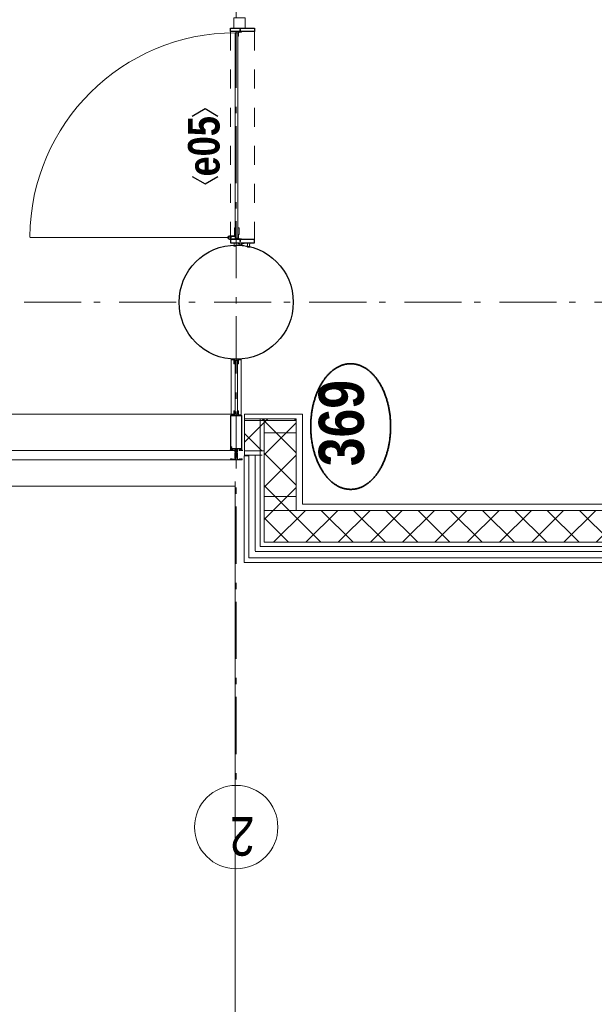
# Model space of a CAD drawing. Header units: millimetres. Extents: x -88840 to 85996, y -16279 to 104709.
# Tile 141 of 184: x 69052 to 71569, y 69666 to 73977. Entities that reach past the tile are written whole.
import ezdxf
from ezdxf.enums import TextEntityAlignment as Align

# ---------------------------------------------------------------- set-up
doc = ezdxf.new("R2010")
doc.units = ezdxf.units.MM
doc.header["$LTSCALE"] = 400
for name, pattern in [('STYLE_01', [0.416641, 0.208282, -0.208359]), ('STYLE_06', [1.041641, 0.625, -0.208282, 0.069427, -0.138931]), ('STYLE_21', [0.138889, 0.069444, -0.069444])]:
    doc.linetypes.add(name, pattern=pattern)
for name, color, linetype, lineweight in [('Buitenkozijnen', 140, 'Continuous', 15), ('Detailaanduiding', 5, 'Continuous', 70), ('Kozijnmerken', 43, 'Continuous', 9), ('mat-beton (ihwg)', 5, 'Continuous', 25), ('mat-glas-hor', 140, 'Continuous', 15), ('mat-kalkzandsteen', 5, 'Continuous', 25), ('mat-naaldhout', 140, 'Continuous', 15), ('mat-staal', 5, 'Continuous', 25), ('None', 7, 'Continuous', 9)]:
    doc.layers.add(name, color=color, linetype=linetype, lineweight=lineweight)
doc.styles.add('Arial Narrow', font='ARIALN.TTF', dxfattribs={"height": 222.25})
doc.styles.add('Arial Narrow (bold)', font='ARIALNB.TTF', dxfattribs={"height": 172.861111})
doc.styles.get("Standard").update_dxf_attribs({"font": 'arial.ttf'})

# ---------------------------------------------------------------- blocks, each defined once
blk = doc.blocks.new('Kolom O 500')
at = {"layer": 'mat-beton (ihwg)', "lineweight": 25}
blk.add_circle((0, 0), 250, dxfattribs=at)
blk = doc.blocks.new('Kozijnmerk 50')
at = {"layer": 'Kozijnmerken', "color": 92, "linetype": 'Continuous', "lineweight": 25}
for points in [[(-132.2, 50.6), (-164.8, -5.8), (-132.2, -62.1)], [(132.2, 50.6), (164.8, -5.8), (132.2, -62.1)]]:
    blk.add_lwpolyline(points, dxfattribs=at)
at = {"layer": 'None', "color": 43, "style": 'Arial Narrow (bold)'}
blk.add_attdef('merk', text='', height=138.3, dxfattribs=at).set_placement((0, 0), align=Align.MIDDLE_CENTER)
blk = doc.blocks.new('*U1013')
at = {"layer": 'None', "color": 8, "lineweight": 5}
for points in [[(-24.8, 32.4), (24.8, 32.4), (24.8, 10.2), (23.1, 10.2), (23.1, 30.8), (-23.1, 30.8), (-23.1, 11.2), (-24.8, 11.2)], [(-24.8, -111.4), (-24.8, 32.4), (-23.1, 32.4), (-23.1, -112.4), (23.1, -112.4), (23.1, 32.4), (24.8, 32.4), (24.8, -111.4), (24.4, -111.4), (23.3, -115.5), (23.3, -117), (23.7, -117), (23.7, -117.6), (21.7, -117.6), (21.7, -117), (22.5, -117), (22.5, -115.1), (22.5, -113.9), (21.3, -113.9), (18.7, -113.9), (17.5, -113.9), (17.5, -115.1), (17.5, -117), (18.3, -117), (18.3, -117.6), (15.7, -117.6), (15.7, -117), (16.7, -117), (16.7, -116), (15.6, -113.9), (5.3, -113.9), (5.3, -115.8), (3.9, -115.8), (3.9, -118.6), (4.3, -119), (3.9, -119.4), (3.9, -120), (4.3, -120.4), (3.9, -120.8), (3.9, -121.4), (4.3, -121.8), (3.9, -122.8), (3.9, -127.6), (2.2, -127.6), (2.2, -116.8), (2.2, -114.6), (0, -114.6), (-2.2, -114.6), (-2.2, -116.8), (-2.2, -127.6), (-3.9, -127.6), (-3.9, -122.8), (-4.3, -121.8), (-3.9, -121.4), (-3.9, -120.8), (-4.3, -120.4), (-3.9, -120), (-3.9, -119.4), (-4.3, -119), (-3.9, -118.6), (-3.9, -115.8), (-5.3, -115.8), (-5.3, -113.9), (-15.6, -113.9), (-16.7, -116), (-16.7, -117), (-15.7, -117), (-15.7, -117.6), (-18.3, -117.6), (-18.3, -117), (-17.5, -117), (-17.5, -115.1), (-17.5, -113.9), (-18.7, -113.9), (-21.3, -113.9), (-22.5, -113.9), (-22.5, -115.1), (-22.5, -117), (-21.7, -117), (-21.7, -117.6), (-23.7, -117.6), (-23.7, -117), (-23.3, -117), (-23.3, -115.5), (-24.4, -111.4)]]:
    blk.add_lwpolyline(points, close=True, dxfattribs=at)
at = {"layer": 'None', "color": 8, "lineweight": 5, "flags": 128}
for points in [[(-25, -119), (-25.9, -119.6), (-29.5, -121.8), (-25.3, -121.8), (-21.7, -121.8), (-19.8, -121.7), (-19.3, -119.9), (-19.2, -119.4), (-18.7, -119.7), (-14.4, -120.4), (-14.2, -120.4), (-14.2, -120.6), (-14.2, -120.8), (-14.4, -120.8), (-16.5, -120.8), (-16.5, -121.8), (-16, -121.8), (-14.7, -121.8), (-13.3, -121.8), (-13.2, -120.3), (-13.2, -118.9), (-14.7, -118.8), (-15.5, -118.7), (-16, -118.1), (-16, -117.8), (-16.3, -117.8), (-17.6, -117.8), (-18.1, -118), (-18.4, -118.1), (-18.4, -117.8), (-18.4, -116.8), (-18.4, -116.5), (-18.1, -116.5), (-17.9, -116.5), (-17.4, -116.5), (-17.8, -116.1), (-17.9, -116.1), (-18.4, -115.7), (-18.9, -115.7), (-21.1, -115.7), (-21.6, -115.7), (-22.1, -116.1), (-22.2, -116.1), (-22.6, -116.5), (-22, -116.5), (-21.9, -116.5), (-21.6, -116.5), (-21.6, -116.8), (-21.6, -117.8), (-21.6, -118.1), (-21.9, -118), (-22.4, -117.8), (-23.8, -117.8), (-24.1, -117.8), (-24.1, -117.5), (-24.1, -116.7), (-24.1, -116.5), (-23.9, -116.5), (-23.7, -116.5), (-23.7, -115.7), (-24.4, -112.1), (-24.5, -111.9), (-24.7, -111.9), (-25, -111.9), (-25, -112.2), (-25, -117.9)], [(-22.8, -119.4), (-23, -119.4), (-23.1, -119.5), (-24.1, -120.3), (-25.4, -120.4), (-25.7, -120.4), (-25.7, -120.7), (-25.7, -121), (-25.4, -121), (-22.1, -121), (-21.3, -121), (-20.9, -120.4), (-20.4, -119.4), (-21.5, -119.4)], [(-20.5, -118.5), (-20.6, -118), (-21, -116.6), (-21.1, -116.2), (-20.7, -116.2), (-19.3, -116.2), (-18.9, -116.2), (-19, -116.6), (-19.4, -118), (-19.5, -118.5), (-20, -118.5)], [(25, -119), (25.9, -119.6), (29.5, -121.8), (25.3, -121.8), (21.7, -121.8), (19.8, -121.7), (19.3, -119.9), (19.2, -119.4), (18.7, -119.7), (14.4, -120.4), (14.2, -120.4), (14.2, -120.6), (14.2, -120.8), (14.4, -120.8), (16.5, -120.8), (16.5, -121.8), (16, -121.8), (14.7, -121.8), (13.3, -121.8), (13.2, -120.3), (13.2, -118.9), (14.7, -118.8), (15.5, -118.7), (16, -118.1), (16, -117.8), (16.3, -117.8), (17.6, -117.8), (18.1, -118), (18.4, -118.1), (18.4, -117.8), (18.4, -116.8), (18.4, -116.5), (18.1, -116.5), (17.9, -116.5), (17.4, -116.5), (17.8, -116.1), (17.9, -116.1), (18.4, -115.7), (18.9, -115.7), (21.1, -115.7), (21.6, -115.7), (22.1, -116.1), (22.2, -116.1), (22.6, -116.5), (22, -116.5), (21.9, -116.5), (21.6, -116.5), (21.6, -116.8), (21.6, -117.8), (21.6, -118.1), (21.9, -118), (22.4, -117.8), (23.8, -117.8), (24.1, -117.8), (24.1, -117.5), (24.1, -116.7), (24.1, -116.5), (23.9, -116.5), (23.7, -116.5), (23.7, -115.7), (24.4, -112.1), (24.5, -111.9), (24.7, -111.9), (25, -111.9), (25, -112.2), (25, -117.9)], [(20.5, -118.5), (20.6, -118), (21, -116.6), (21.1, -116.2), (20.7, -116.2), (19.3, -116.2), (18.9, -116.2), (19, -116.6), (19.4, -118), (19.5, -118.5), (20, -118.5)], [(22.8, -119.4), (23, -119.4), (23.1, -119.5), (24.1, -120.3), (25.4, -120.4), (25.7, -120.4), (25.7, -120.7), (25.7, -121), (25.4, -121), (22.1, -121), (21.3, -121), (20.9, -120.4), (20.4, -119.4), (21.5, -119.4)]]:
    blk.add_lwpolyline(points, close=True, dxfattribs=at)
blk = doc.blocks.new('*U1014')
at = {"layer": 'None', "color": 8, "lineweight": 5, "flags": 128}
for points in [[(-5, -131.3), (-5.5, -131.3), (-5.5, -131.8), (-5.5, -149.5), (-5.5, -150), (-5, -150), (-4, -150), (-3.5, -150), (-3.5, -149.5), (-3.5, -149), (-4, -149), (-4.5, -149), (-4.5, -145.8), (-4.5, -145.3), (-4, -145.3), (-2.7, -145.3), (-2.3, -145.3), (-2, -144.9), (-0.8, -143.5), (0, -142.6), (0.8, -143.5), (2, -144.9), (2.2, -145.3), (2.7, -145.3), (4, -145.3), (4.5, -145.3), (4.5, -145.8), (4.5, -149), (4, -149), (3.5, -149), (3.5, -149.5), (3.5, -150), (4, -150), (5, -150), (5.5, -150), (5.5, -149.5), (5.5, -131.8), (5.5, -131.3), (5, -131.3), (4.7, -131.3), (4.7, -132), (4.7, -132.3), (4.4, -132.3), (4.1, -132.3), (3.3, -132.3), (3.3, -131.5), (3.3, -127.6), (3.3, -126.8), (4.1, -126.8), (4.4, -126.8), (4.7, -126.8), (4.7, -127.1), (4.7, -127.8), (5, -127.8), (5.5, -127.8), (5.5, -127.3), (5.5, -114.6), (5.5, -114.4), (5.3, -114.3), (5, -114.3), (4.9, -114.5), (4.1, -116.2), (4.1, -116.3), (4.2, -116.4), (4.4, -116.7), (4.5, -116.8), (4.5, -116.9), (4.5, -117.1), (4.5, -117.2), (4.4, -117.3), (4.2, -117.6), (4, -117.7), (4.2, -117.8), (4.4, -118.1), (4.5, -118.2), (4.5, -118.3), (4.5, -118.5), (4.5, -118.6), (4.4, -118.7), (4.2, -119), (4, -119.1), (4.2, -119.2), (4.4, -119.5), (4.5, -119.6), (4.5, -119.7), (4.5, -120.2), (4.5, -120.3), (4.5, -120.3), (4.2, -121.1), (4.2, -125.5), (4.2, -125.8), (3.9, -125.8), (-3.9, -125.8), (-4.2, -125.8), (-4.2, -125.5), (-4.2, -121.1), (-4.5, -120.3), (-4.5, -120.3), (-4.5, -120.2), (-4.5, -119.7), (-4.5, -119.6), (-4.4, -119.5), (-4.2, -119.2), (-4, -119.1), (-4.2, -119), (-4.4, -118.7), (-4.5, -118.6), (-4.5, -118.5), (-4.5, -118.3), (-4.5, -118.2), (-4.4, -118.1), (-4.2, -117.8), (-4, -117.7), (-4.2, -117.6), (-4.4, -117.3), (-4.5, -117.2), (-4.5, -117.1), (-4.5, -116.9), (-4.5, -116.8), (-4.4, -116.7), (-4.2, -116.4), (-4.1, -116.3), (-4.1, -116.2), (-4.9, -114.5), (-5, -114.3), (-5.3, -114.3), (-5.5, -114.4), (-5.5, -114.6), (-5.5, -127.3), (-5.5, -127.8), (-5, -127.8), (-4.7, -127.8), (-4.7, -127.1), (-4.7, -126.8), (-4.4, -126.8), (-4.1, -126.8), (-3.3, -126.8), (-3.3, -127.6), (-3.3, -131.5), (-3.3, -132.3), (-4.1, -132.3), (-4.4, -132.3), (-4.7, -132.3), (-4.7, -132), (-4.7, -131.3)], [(-2.3, -126.8), (-2.3, -127.3), (-2.3, -132.1), (-2.3, -132.3), (-2.1, -132.3), (2.1, -132.3), (2.3, -132.3), (2.3, -132.1), (2.3, -127.3), (2.3, -126.8), (1.8, -126.8), (-1.8, -126.8)], [(-4.5, -138.2), (-4, -138.2), (-2.7, -138.2), (-2.5, -138.2), (-2.5, -138), (-2.5, -137.4), (-2.5, -137.2), (-2.7, -137.2), (-4, -137.2), (-4.5, -137.2), (-4.5, -136.7), (-4.5, -133.8), (-4.5, -133.3), (-4, -133.3), (4, -133.3), (4.5, -133.3), (4.5, -133.8), (4.5, -136.7), (4.5, -137.2), (4, -137.2), (2.7, -137.2), (2.5, -137.2), (2.5, -137.4), (2.5, -138), (2.5, -138.2), (2.7, -138.2), (4, -138.2), (4.5, -138.2), (4.5, -138.7), (4.5, -143.8), (4.5, -144.3), (4, -144.3), (2.9, -144.3), (2.7, -144.3), (2.6, -144.1), (1.5, -142.9), (0, -141.1), (-1.5, -142.9), (-2.6, -144.1), (-2.7, -144.3), (-2.9, -144.3), (-4, -144.3), (-4.5, -144.3), (-4.5, -143.8), (-4.5, -138.7)]]:
    blk.add_lwpolyline(points, close=True, dxfattribs=at)
blk = doc.blocks.new('*U1015')
at = {"layer": 'None', "color": 7, "lineweight": 15}
for p, q in [((-25.6, -119.7), (-25.6, -119.7)), ((-25.6, -121.4), (-25.6, -121.4)), ((-24.8, -110.4), (-24.8, -110.4)), ((-24.8, -111.2), (-24.8, -111.2)), ((-24.8, -112), (-24.8, -112)), ((-24.8, -112.8), (-24.8, -112.8)), ((-24.8, -113.6), (-24.8, -113.6)), ((-24.8, -114.4), (-24.8, -114.4)), ((-24.8, -115.3), (-24.8, -115.3)), ((-24.8, -116.1), (-24.8, -116.1)), ((-24.8, -116.9), (-24.8, -116.9)), ((-24.8, -117.7), (-24.8, -117.7)), ((-24.8, -118.5), (-24.8, -118.5)), ((-24.8, -119.3), (-24.8, -119.3)), ((-24.8, -120.1), (-24.8, -120.1)), ((-24.8, -121.8), (-24.8, -121.8)), ((-24, -110), (-24, -110)), ((-24, -110.8), (-24, -110.8)), ((-24, -111.6), (-24, -111.6)), ((-24, -112.4), (-24, -112.4)), ((-24, -113.2), (-24, -113.2)), ((-24, -114), (-24, -114)), ((-24, -114.9), (-24, -114.9)), ((-24, -115.7), (-24, -115.7)), ((-24, -116.5), (-24, -116.5)), ((-24, -117.3), (-24, -117.3)), ((-24, -118.1), (-24, -118.1)), ((-24, -118.9), (-24, -118.9)), ((-24, -119.7), (-24, -119.7)), ((-24, -121.4), (-24, -121.4)), ((-23.2, -110.4), (-23.2, -110.4)), ((-23.2, -111.2), (-23.2, -111.2)), ((-23.2, -112), (-23.2, -112)), ((-23.2, -112.8), (-23.2, -112.8)), ((-23.2, -113.6), (-23.2, -113.6)), ((-23.2, -114.4), (-23.2, -114.4)), ((-23.2, -115.3), (-23.2, -115.3)), ((-23.2, -116.1), (-23.2, -116.1)), ((-23.2, -116.9), (-23.2, -116.9)), ((-23.2, -117.7), (-23.2, -117.7)), ((-23.2, -118.5), (-23.2, -118.5)), ((-23.2, -121.8), (-23.2, -121.8)), ((-22.4, -110), (-22.4, -110)), ((-22.4, -110.8), (-22.4, -110.8)), ((-22.4, -111.6), (-22.4, -111.6)), ((-22.4, -117.3), (-22.4, -117.3)), ((-22.4, -118.1), (-22.4, -118.1)), ((-22.4, -121.4), (-22.4, -121.4)), ((-21.6, -103.9), (-21.6, -103.9)), ((-21.6, -104.7), (-21.6, -104.7)), ((-21.6, -105.5), (-21.6, -105.5)), ((-21.6, -106.3), (-21.6, -106.3)), ((-21.6, -107.1), (-21.6, -107.1)), ((-21.6, -107.9), (-21.6, -107.9)), ((-21.6, -108.8), (-21.6, -108.8)), ((-21.6, -109.6), (-21.6, -109.6)), ((-21.6, -110.4), (-21.6, -110.4)), ((-21.6, -111.2), (-21.6, -111.2)), ((-21.6, -112), (-21.6, -112)), ((-21.6, -116.9), (-21.6, -116.9)), ((-21.6, -117.7), (-21.6, -117.7)), ((-21.6, -118.5), (-21.6, -118.5)), ((-21.6, -121.8), (-21.6, -121.8)), ((-20.7, -103.5), (-20.7, -103.5)), ((-20.7, -105.9), (-20.7, -105.9)), ((-20.7, -106.7), (-20.7, -106.7)), ((-20.7, -107.5), (-20.7, -107.5)), ((-20.7, -108.4), (-20.7, -108.4)), ((-20.7, -109.2), (-20.7, -109.2)), ((-20.7, -110), (-20.7, -110)), ((-20.7, -110.8), (-20.7, -110.8)), ((-20.7, -111.6), (-20.7, -111.6)), ((-20.7, -112.4), (-20.7, -112.4)), ((-20.7, -113.2), (-20.7, -113.2)), ((-20.7, -114), (-20.7, -114)), ((-20.7, -114.9), (-20.7, -114.9)), ((-20.7, -115.7), (-20.7, -115.7)), ((-20.7, -116.5), (-20.7, -116.5)), ((-20.7, -117.3), (-20.7, -117.3)), ((-20.7, -118.1), (-20.7, -118.1)), ((-20.7, -121.4), (-20.7, -121.4)), ((-19.9, -103.1), (-19.9, -103.1)), ((-19.9, -107.1), (-19.9, -107.1)), ((-19.9, -107.9), (-19.9, -107.9)), ((-19.9, -108.8), (-19.9, -108.8)), ((-19.9, -109.6), (-19.9, -109.6)), ((-19.9, -110.4), (-19.9, -110.4)), ((-19.9, -111.2), (-19.9, -111.2)), ((-19.9, -112), (-19.9, -112)), ((-19.9, -112.8), (-19.9, -112.8)), ((-19.9, -113.6), (-19.9, -113.6)), ((-19.9, -114.4), (-19.9, -114.4)), ((-19.9, -115.3), (-19.9, -115.3)), ((-19.9, -116.1), (-19.9, -116.1)), ((-19.9, -116.9), (-19.9, -116.9)), ((-19.9, -117.7), (-19.9, -117.7)), ((-19.9, -118.5), (-19.9, -118.5)), ((-19.9, -119.3), (-19.9, -119.3)), ((-19.9, -120.1), (-19.9, -120.1)), ((-19.9, -120.9), (-19.9, -120.9)), ((-19.1, -103.5), (-19.1, -103.5)), ((-19.1, -104.3), (-19.1, -104.3)), ((-19.1, -105.9), (-19.1, -105.9)), ((-19.1, -106.7), (-19.1, -106.7)), ((-19.1, -107.5), (-19.1, -107.5)), ((-19.1, -108.4), (-19.1, -108.4)), ((-19.1, -109.2), (-19.1, -109.2)), ((-19.1, -110), (-19.1, -110)), ((-19.1, -110.8), (-19.1, -110.8)), ((-19.1, -111.6), (-19.1, -111.6)), ((-19.1, -117.3), (-19.1, -117.3)), ((-19.1, -118.1), (-19.1, -118.1)), ((-19.1, -118.9), (-19.1, -118.9)), ((-18.3, -104.7), (-18.3, -104.7)), ((-18.3, -105.5), (-18.3, -105.5)), ((-18.3, -106.3), (-18.3, -106.3)), ((-18.3, -110.4), (-18.3, -110.4)), ((-18.3, -111.2), (-18.3, -111.2)), ((-18.3, -112), (-18.3, -112)), ((-18.3, -116.9), (-18.3, -116.9)), ((-18.3, -117.7), (-18.3, -117.7)), ((-18.3, -118.5), (-18.3, -118.5)), ((-18.3, -119.3), (-18.3, -119.3)), ((-17.5, -110), (-17.5, -110)), ((-17.5, -110.8), (-17.5, -110.8)), ((-17.5, -111.6), (-17.5, -111.6)), ((-17.5, -112.4), (-17.5, -112.4)), ((-17.5, -113.2), (-17.5, -113.2)), ((-17.5, -114), (-17.5, -114)), ((-17.5, -114.9), (-17.5, -114.9)), ((-17.5, -115.7), (-17.5, -115.7)), ((-17.5, -116.5), (-17.5, -116.5)), ((-17.5, -117.3), (-17.5, -117.3)), ((-17.5, -118.1), (-17.5, -118.1)), ((-17.5, -118.9), (-17.5, -118.9)), ((-17.5, -119.7), (-17.5, -119.7)), ((-16.7, -110.4), (-16.7, -110.4)), ((-16.7, -111.2), (-16.7, -111.2)), ((-16.7, -112), (-16.7, -112)), ((-16.7, -112.8), (-16.7, -112.8)), ((-16.7, -113.6), (-16.7, -113.6)), ((-16.7, -114.4), (-16.7, -114.4)), ((-16.7, -115.3), (-16.7, -115.3)), ((-16.7, -116.1), (-16.7, -116.1)), ((-16.7, -116.9), (-16.7, -116.9)), ((-16.7, -117.7), (-16.7, -117.7)), ((-16.7, -118.5), (-16.7, -118.5)), ((-16.7, -119.3), (-16.7, -119.3)), ((-16.7, -120.1), (-16.7, -120.1)), ((-15.9, -118.1), (-15.9, -118.1)), ((-15.9, -118.9), (-15.9, -118.9)), ((-15.9, -119.7), (-15.9, -119.7)), ((-15.9, -121.4), (-15.9, -121.4)), ((-15.1, -119.3), (-15.1, -119.3)), ((-15.1, -120.1), (-15.1, -120.1)), ((-15.1, -120.9), (-15.1, -120.9)), ((-15.1, -121.8), (-15.1, -121.8)), ((-14.2, -118.9), (-14.2, -118.9)), ((-14.2, -119.7), (-14.2, -119.7)), ((-14.2, -120.5), (-14.2, -120.5)), ((-14.2, -121.4), (-14.2, -121.4)), ((-13.4, -120.1), (-13.4, -120.1)), ((-13.4, -120.9), (-13.4, -120.9))]:
    blk.add_line(p, q, dxfattribs=at)
at = {"layer": 'None', "color": 7}
blk.add_blockref('*U1014', (0, 0), dxfattribs=at)
blk = doc.blocks.new('*U1016')
at = {"layer": 'None', "color": 8, "lineweight": 5}
for points in [[(-13.5, -159.8), (-13.5, -158.9), (-14.5, -158.1), (-14.7, -157.9), (-14.9, -158.1), (-14.9, -158.1), (-15.4, -158.5), (-15.6, -158.7), (-15.8, -158.5), (-15.8, -158.5), (-16.3, -158.1), (-16.5, -157.9), (-16.7, -158.1), (-16.7, -158.1), (-17.2, -158.5), (-17.4, -158.7), (-17.6, -158.5), (-17.6, -158.5), (-18.1, -158.1), (-18.3, -157.9), (-18.5, -158.1), (-18.5, -158.1), (-19, -158.5), (-19.2, -158.7), (-19.4, -158.5), (-19.4, -158.5), (-19.9, -158.1), (-20.1, -157.9), (-20.3, -158.1), (-20.3, -158.1), (-20.8, -158.5), (-21, -158.7), (-21.2, -158.5), (-21.2, -158.5), (-21.7, -158.1), (-21.9, -157.9), (-22.1, -158.1), (-22.1, -158.1), (-22.4, -158.3), (-23.2, -158.3), (-23.5, -158.1), (-23.7, -157.9), (-23.9, -158.1), (-23.9, -158.1), (-24.2, -158.3), (-24.5, -158.3), (-24.7, -158.3), (-24.8, -158.2), (-24.8, -158.2), (-24.9, -157.9), (-25.1, -157.7), (-25.3, -157.7), (-25.5, -157.8), (-25.5, -158), (-25.5, -158), (-25.5, -161.4), (-25.5, -161.7), (-25.2, -161.7), (-25.2, -161.7), (-24.3, -161.7), (-24, -161.7), (-24, -161.4), (-24, -161.4), (-24, -159.7), (-24, -159.6), (-24.1, -159.5), (-24.1, -159.5), (-24.3, -159.3), (-24, -159.2), (-23.8, -159.1), (-23.8, -159.4), (-23.8, -159.4), (-23.7, -159.4), (-23.6, -159.3), (-23.6, -159.3), (-22.8, -159.3), (-22.5, -159.3), (-22.5, -159.6), (-22.5, -159.6), (-22.5, -160.3), (-22.5, -160.6), (-22.2, -160.6), (-22.2, -160.6), (-22, -160.6), (-21.9, -160.6), (-21.8, -160.5), (-21.8, -160.5), (-20.5, -159.8), (-13.5, -159.8)], [(-6, -157.7), (-6.2, -160.2), (-8.7, -160.2), (-8.7, -160.2), (-20.4, -160.2), (-21.6, -160.9), (-22.9, -160.9), (-22.9, -159.7), (-23.8, -159.7), (-23.8, -161.8), (23.8, -161.8), (23.8, -159.7), (22.9, -159.7), (22.9, -160.9), (21.6, -160.9), (20.4, -160.2), (8.7, -160.2), (6.2, -160.2), (6, -157.7), (6, -157.7), (5.3, -150.2), (2.5, -150.2), (2.5, -148.2), (-2.5, -148.2), (-2.5, -150.2), (-5.3, -150.2), (-6, -157.7)], [(13.5, -159.8), (13.5, -158.9), (14.5, -158.1), (14.7, -157.9), (14.9, -158.1), (14.9, -158.1), (15.4, -158.5), (15.6, -158.7), (15.8, -158.5), (15.8, -158.5), (16.3, -158.1), (16.5, -157.9), (16.7, -158.1), (16.7, -158.1), (17.2, -158.5), (17.4, -158.7), (17.6, -158.5), (17.6, -158.5), (18.1, -158.1), (18.3, -157.9), (18.5, -158.1), (18.5, -158.1), (19, -158.5), (19.2, -158.7), (19.4, -158.5), (19.4, -158.5), (19.9, -158.1), (20.1, -157.9), (20.3, -158.1), (20.3, -158.1), (20.8, -158.5), (21, -158.7), (21.2, -158.5), (21.2, -158.5), (21.7, -158.1), (21.9, -157.9), (22.1, -158.1), (22.1, -158.1), (22.4, -158.3), (23.2, -158.3), (23.5, -158.1), (23.7, -157.9), (23.9, -158.1), (23.9, -158.1), (24.2, -158.3), (24.5, -158.3), (24.7, -158.3), (24.8, -158.2), (24.8, -158.2), (24.9, -157.9), (25.1, -157.7), (25.3, -157.7), (25.5, -157.8), (25.5, -158), (25.5, -158), (25.5, -161.4), (25.5, -161.7), (25.2, -161.7), (25.2, -161.7), (24.3, -161.7), (24, -161.7), (24, -161.4), (24, -161.4), (24, -159.7), (24, -159.6), (24.1, -159.5), (24.1, -159.5), (24.3, -159.3), (24, -159.2), (23.8, -159.1), (23.8, -159.4), (23.8, -159.4), (23.7, -159.4), (23.6, -159.3), (23.6, -159.3), (22.8, -159.3), (22.5, -159.3), (22.5, -159.6), (22.5, -159.6), (22.5, -160.3), (22.5, -160.6), (22.2, -160.6), (22.2, -160.6), (22, -160.6), (21.9, -160.6), (21.8, -160.5), (21.8, -160.5), (20.5, -159.8), (13.5, -159.8)]]:
    blk.add_lwpolyline(points, close=True, dxfattribs=at)
blk = doc.blocks.new('verticale stijl')
at = {"layer": 'None', "color": 7}
for name in ['*U1013', '*U1015', '*U1016']:
    blk.add_blockref(name, (0, 0), dxfattribs=at)
blk = doc.blocks.new('*X1172')
at = {"layer": 'None', "lineweight": 5}
for p, q in [((29648, -27486.2), (29701.4, -27432.8)), ((29718.7, -27556.9), (29842.8, -27432.8)), ((29844.3, -27572.8), (29984.3, -27432.8)), ((29985.7, -27572.8), (30060.2, -27498.3)), ((30127.1, -27572.8), (30130.9, -27569))]:
    blk.add_line(p, q, dxfattribs=at)
at = {"layer": 'None', "lineweight": 13}
for p, q in [((29695.2, -27432.8), (29835.2, -27572.8)), ((29836.6, -27432.8), (29976.6, -27572.8)), ((29978, -27432.8), (30118, -27572.8))]:
    blk.add_line(p, q, dxfattribs=at)
blk = doc.blocks.new('*X1173')
at = {"layer": 'None', "lineweight": 13}
for p, q in [((29594.6, -27473.6), (29734.6, -27613.6)), ((29594.6, -27615), (29734.6, -27755)), ((29594.6, -27756.4), (29734.6, -27896.4)), ((29594.6, -27897.8), (29734.6, -28037.8)), ((29594.6, -28039.2), (29734.6, -28179.2)), ((29594.6, -28180.6), (29734.6, -28320.6)), ((29594.6, -28322), (29734.6, -28462)), ((29594.6, -28463.4), (29734.6, -28603.4)), ((29594.6, -28604.8), (29734.6, -28744.8)), ((29594.6, -28746.2), (29734.6, -28886.2)), ((29594.6, -28887.6), (29734.6, -29027.6)), ((29594.6, -29029), (29675.6, -29110))]:
    blk.add_line(p, q, dxfattribs=at)
at = {"layer": 'None', "lineweight": 5}
for p, q in [((29594.6, -27539.7), (29648, -27486.2)), ((29594.6, -27681.1), (29718.7, -27556.9)), ((29594.6, -27822.5), (29734.6, -27682.5)), ((29594.6, -27963.9), (29734.6, -27823.9)), ((29594.6, -28105.4), (29734.6, -27965.4)), ((29594.6, -28246.8), (29734.6, -28106.8)), ((29594.6, -28388.2), (29734.6, -28248.2)), ((29594.6, -28529.6), (29734.6, -28389.6)), ((29594.6, -28671), (29734.6, -28531)), ((29594.6, -28812.5), (29734.6, -28672.5)), ((29594.6, -28953.9), (29734.6, -28813.9)), ((29594.6, -29095.3), (29734.6, -28955.3)), ((29721.3, -29110), (29734.6, -29096.7))]:
    blk.add_line(p, q, dxfattribs=at)
blk = doc.blocks.new('*X1174')
at = {"layer": 'None', "lineweight": 5}
for p, q in [((29994.6, -27422.4), (30071.3, -27345.8)), ((30060.2, -27498.3), (30134.6, -27423.9)), ((30130.9, -27569), (30134.6, -27565.3))]:
    blk.add_line(p, q, dxfattribs=at)
at = {"layer": 'None', "lineweight": 13}
blk.add_line((30032.4, -27345.8), (30134.6, -27448), dxfattribs=at)
blk = doc.blocks.new('*U1175')
at = {"layer": 'None', "color": 140, "lineweight": 15}
for p, q in [((29973.9, -27344.8), (29506.6, -27344.8)), ((29506.6, -27344.8), (29506.6, -29112.3)), ((29973.9, -27364.8), (29526.6, -27364.8)), ((29526.6, -27364.8), (29526.6, -29112.3)), ((29973.9, -27344.8), (29973.9, -27364.8)), ((29976.6, -27345.8), (29976.6, -27423.8)), ((29976.6, -27345.8), (29994.6, -27345.8)), ((29994.6, -27345.8), (29994.6, -27423.8)), ((30128.6, -27345.8), (30128.6, -27572.8)), ((30128.6, -27345.8), (30156.1, -27345.8)), ((30156.1, -27345.8), (30156.1, -27600.3)), ((29576.6, -27414.8), (29576.6, -29110)), ((30134.6, -27414.8), (29576.6, -27414.8)), ((29594.6, -27432.8), (29594.6, -29110)), ((30134.6, -27432.8), (29594.6, -27432.8)), ((30128.6, -27572.8), (29734.6, -27572.8)), ((29734.6, -27572.8), (29734.6, -29110)), ((30156.1, -27600.3), (29762.1, -27600.3)), ((29762.1, -27600.3), (29762.1, -29110))]:
    blk.add_line(p, q, dxfattribs=at)
at = {"layer": 'None', "color": 140, "linetype": 'Continuous', "lineweight": 15}
for p, q in [((29994.6, -27345.8), (29994.6, -27432.8)), ((29994.6, -27345.8), (30134.6, -27345.8)), ((30134.6, -27345.8), (30134.6, -27572.8)), ((29994.6, -27432.8), (29594.6, -27432.8)), ((29594.6, -27432.8), (29594.6, -29110)), ((30134.6, -27572.8), (29734.6, -27572.8)), ((29734.6, -27572.8), (29734.6, -29110))]:
    blk.add_line(p, q, dxfattribs=at)
at = {"layer": 'None', "color": 8, "linetype": 'Continuous', "lineweight": 5}
for p, q in [((29554.6, -27392.8), (29554.6, -29110)), ((29557.1, -27392.8), (29976.6, -27392.8))]:
    blk.add_line(p, q, dxfattribs=at)
at = {"layer": 'None', "color": 140, "linetype": 'Continuous', "lineweight": 15}
for points in [[(29794.6, -27572.8), (29794.6, -27432.8), (29734.6, -27432.8), (29734.6, -27572.8)], [(30134.6, -27572.8), (30134.6, -27432.8), (30074.6, -27432.8), (30074.6, -27572.8)]]:
    blk.add_lwpolyline(points, close=True, dxfattribs=at)
at = {"layer": 'None', "color": 140}
for name in ['*X1174', '*X1172', '*X1173']:
    blk.add_blockref(name, (0, 0), dxfattribs=at)
blk = doc.blocks.new('Detail')
at = {"layer": 'Detailaanduiding', "color": 1, "linetype": 'Continuous', "lineweight": 35}
blk.add_open_spline([(-134.1, 153.9), (-70.3, 177.4), (77, 177.4), (140.9, 153.9), (204.7, 130.5), (241.5, 89.9), (278.4, 49.3), (278.4, 2.4), (278.4, -44.5), (241.5, -85.1), (204.7, -125.7), (140.9, -149.2), (77, -172.6), (-70.3, -172.6), (-134.1, -149.2), (-198, -125.7), (-234.8, -85.1), (-271.6, -44.5), (-271.6, 2.4), (-271.6, 49.3), (-234.8, 89.9), (-198, 130.5), (-134.1, 153.9)], degree=2, knots=[0, 0, 0, 0.097932, 0.195864, 0.195864, 0.280023, 0.280023, 0.347931, 0.347931, 0.415846, 0.415846, 0.5, 0.5, 0.597932, 0.695864, 0.695864, 0.780023, 0.780023, 0.847931, 0.847931, 0.915846, 0.915846, 1, 1, 1], dxfattribs=at)
at = {"layer": 'Detailaanduiding', "style": 'Arial Narrow (bold)'}
blk.add_attdef('Detail', text='', height=197.6, dxfattribs=at).set_placement((-170.2, 142.2), align=Align.TOP_LEFT)
at = {"layer": 'None', "color": 0, "flags": 1}
blk.add_attdef('Fragment', (-271.6, -528.2), '', height=197.6, dxfattribs=at)
blk = doc.blocks.new('*X1239')
at = {"layer": 'None', "lineweight": 25}
blk.add_line((967, -22.9), (967.7, -22.2), dxfattribs=at)
blk = doc.blocks.new('*X1240')
at = {"layer": 'None', "lineweight": 25}
blk.add_line((967.5, -22.4), (969.6, -20.4), dxfattribs=at)
blk = doc.blocks.new('*U1241')
at = {"layer": 'None', "color": 8, "lineweight": 5}
for radius in [8, 6]:
    blk.add_circle((962, 19.5), radius, dxfattribs=at)
blk = doc.blocks.new('*U1242')
at = {"layer": 'None', "color": 8, "lineweight": 5}
for points in [[(957.2, 19.5), (957.2, -5.5), (920, -5.5), (920, -2.5), (954.2, -2.5), (954.2, 19.5)], [(967, 19.5), (970, 19.5), (970, -5.5), (967, -5.5)]]:
    blk.add_lwpolyline(points, close=True, dxfattribs=at)
at = {"layer": 'None', "color": 7}
blk.add_blockref('*U1241', (0, 0), dxfattribs=at)
blk = doc.blocks.new('binnenzeskantschroef voor glaslat')
at = {"layer": 'None', "color": 43, "linetype": 'STYLE_21', "lineweight": 9}
for p, q in [((-1.25, 2.5), (-3.75, 0)), ((1.25, 2.5), (3.75, 0))]:
    blk.add_line(p, q, dxfattribs=at)
at = {"layer": 'None', "color": 43, "linetype": 'Continuous', "lineweight": 9}
blk.add_line((-3.75, 0), (3.75, 0), dxfattribs=at)
at = {"layer": 'None', "color": 43, "linetype": 'STYLE_21', "lineweight": 9}
blk.add_lwpolyline([(-1.25, 12.5), (-1.25, 2.5), (1.25, 2.5), (1.25, 12.5)], close=True, dxfattribs=at)
blk = doc.blocks.new('OB - deur as 2 _ A _ F (2D)')
at = {"layer": 'mat-glas-hor', "color": 140, "lineweight": 15}
blk.add_lwpolyline([(65.4, -5.5), (965, -5.5), (965, -17.5), (65.4, -17.5)], close=True, dxfattribs=at)
at = {"layer": 'mat-kalkzandsteen', "color": 43, "lineweight": 9}
for p, q in [((63, -29.1), (63, -32.5)), ((76.5, -20.5), (69.3, -20.5)), ((953.5, -20.5), (960.7, -20.5)), ((967, -29.1), (967, -32.5))]:
    blk.add_line(p, q, dxfattribs=at)
at = {"layer": 'mat-kalkzandsteen', "color": 8, "lineweight": 5}
for p, q in [((985, -10), (1002, -60)), ((985, -60), (995, -10))]:
    blk.add_line(p, q, dxfattribs=at)
for points, knots in [([(999.7, -10), (999.7, -5), (999.7, 0), (992, -2.4), (985, 0), (985, -5), (985, -10), (992.3, -10), (999.7, -10)], [0, 0, 0, 0.201598, 0.201598, 0.502704, 0.502704, 0.704302, 0.704302, 1, 1, 1]), ([(1004.1, -60), (1004.1, -65), (1004.1, -70), (994.2, -67.6), (985, -70), (985, -65), (985, -60), (994.5, -60), (1004.1, -60)], [0, 0, 0, 0.171388, 0.171388, 0.50181, 0.50181, 0.673198, 0.673198, 1, 1, 1])]:
    blk.add_open_spline(points, degree=2, knots=knots, dxfattribs=at)
at = {"layer": 'mat-naaldhout', "lineweight": 15}
blk.add_lwpolyline([(0, 0), (45, 0), (45, -50), (0, -50)], close=True, dxfattribs=at)
at = {"layer": 'mat-staal', "color": 43, "lineweight": 9}
for p, q in [((60, -22.2), (60, -32.5)), ((60, -32.5), (63, -32.5)), ((63, -22.2), (63, -29.5)), ((80, -17.5), (64.7, -17.5)), ((72.5, -20.5), (64.7, -20.5)), ((80, -20.5), (75.5, -20.5)), ((80, -17.5), (80, -20.5)), ((950, -17.5), (950, -20.5)), ((965.3, -17.5), (950, -17.5)), ((954.5, -20.5), (950, -20.5)), ((965.3, -20.5), (957.5, -20.5)), ((967, -29.5), (967, -22.2)), ((970, -32.5), (967, -32.5)), ((970, -32.5), (970, -22.2))]:
    blk.add_line(p, q, dxfattribs=at)
at = {"layer": 'mat-staal', "color": 92, "lineweight": 25}
for points in [[(60, 15), (45, 15), (45, -90), (60, -90)], [(970, 15), (985, 15), (985, -90), (970, -90)]]:
    blk.add_lwpolyline(points, close=True, dxfattribs=at)
at = {"layer": 'mat-staal', "color": 43, "lineweight": 9}
for centre, radius, start, end in [((64.9, -22.4), 4.94, 90, 180), ((64.9, -22.4), 1.94, 90, 180), ((965.1, -22.4), 4.94, 0, 90), ((965.1, -22.4), 1.94, 0, 90)]:
    blk.add_arc(centre, radius, start, end, dxfattribs=at)
at = {"layer": 'None', "color": 43, "lineweight": 9}
blk.add_line((962, 19.5), (962, 894.1), dxfattribs=at)
at = {"layer": 'None', "color": 8, "linetype": 'STYLE_01', "lineweight": 5}
for p, q in [((60, 15), (965, 15)), ((60, -90), (970, -90))]:
    blk.add_line(p, q, dxfattribs=at)
at = {"layer": 'None', "color": 8, "lineweight": 5}
blk.add_lwpolyline([(920, -17.5), (948, -17.5), (948, -22.5), (920, -22.5)], close=True, dxfattribs=at)
at = {"layer": 'None', "color": 43, "lineweight": 9}
blk.add_arc((965, -5.5), 899.6, 90.3876, 180, dxfattribs=at)
at = {"layer": 'mat-staal', "color": 43}
for name in ['*X1239', '*X1240']:
    blk.add_blockref(name, (0, 0), dxfattribs=at)
at = {"layer": 'None', "color": 7}
blk.add_blockref('*U1242', (0, 0), dxfattribs=at)
at = {"layer": 'None', "color": 7, "xscale": -1, "rotation": 90}
blk.add_blockref('binnenzeskantschroef voor glaslat', (63, -27.5), dxfattribs=at)
at = {"layer": 'None', "color": 7, "rotation": 270}
blk.add_blockref('binnenzeskantschroef voor glaslat', (967, -27.5), dxfattribs=at)
blk = doc.blocks.new('*U1256')
at = {"layer": 'mat-kalkzandsteen', "color": 43, "lineweight": 9}
for p, q in [((30393.2, -27291.3), (30393.2, -27287.9)), ((30379.7, -27299.9), (30386.8, -27299.9))]:
    blk.add_line(p, q, dxfattribs=at)
at = {"layer": 'mat-staal', "color": 43, "lineweight": 9}
for p, q in [((30396.2, -27287.9), (30393.2, -27287.9)), ((30396.2, -27298.2), (30396.2, -27287.9)), ((30376.2, -27299.9), (30380.7, -27299.9)), ((30376.2, -27302.9), (30376.2, -27299.9)), ((30376.2, -27302.9), (30391.5, -27302.9)), ((30383.7, -27299.9), (30391.5, -27299.9)), ((30393.2, -27298.2), (30393.2, -27290.9))]:
    blk.add_line(p, q, dxfattribs=at)
for radius in [1.94, 4.94]:
    blk.add_arc((30391.2, -27298), radius, 270, 0, dxfattribs=at)
blk = doc.blocks.new('*X1257')
at = {"layer": 'None', "lineweight": 9}
blk.add_line((30379.8, -27320.1), (30382.8, -27317.1), dxfattribs=at)
blk = doc.blocks.new('*U1258')
at = {"layer": 'mat-kalkzandsteen', "color": 43, "lineweight": 9}
for p, q in [((30379.7, -27320.1), (30386.8, -27320.1)), ((30393.2, -27328.7), (30393.2, -27332.1))]:
    blk.add_line(p, q, dxfattribs=at)
at = {"layer": 'mat-staal', "color": 43, "lineweight": 9}
for p, q in [((30376.2, -27317.1), (30376.2, -27320.1)), ((30391.5, -27317.1), (30376.2, -27317.1)), ((30380.7, -27320.1), (30376.2, -27320.1)), ((30391.5, -27320.1), (30383.7, -27320.1)), ((30393.2, -27329.1), (30393.2, -27321.8)), ((30396.2, -27332.1), (30393.2, -27332.1)), ((30396.2, -27332.1), (30396.2, -27321.8))]:
    blk.add_line(p, q, dxfattribs=at)
for radius in [4.94, 1.94]:
    blk.add_arc((30391.2, -27322), radius, 0, 90, dxfattribs=at)
at = {"layer": 'mat-staal', "color": 43}
blk.add_blockref('*X1257', (0, 0), dxfattribs=at)
blk = doc.blocks.new('*U1259')
at = {"layer": 'mat-kalkzandsteen', "color": 43, "lineweight": 9}
for p, q in [((30153.3, -27328.7), (30153.3, -27332.1)), ((30166.8, -27320.1), (30159.6, -27320.1))]:
    blk.add_line(p, q, dxfattribs=at)
at = {"layer": 'mat-staal', "color": 43, "lineweight": 9}
for p, q in [((30150.3, -27321.8), (30150.3, -27332.1)), ((30150.3, -27332.1), (30153.3, -27332.1)), ((30153.3, -27321.8), (30153.3, -27329.1)), ((30170.3, -27317.1), (30154.9, -27317.1)), ((30162.8, -27320.1), (30154.9, -27320.1)), ((30170.3, -27320.1), (30165.8, -27320.1)), ((30170.3, -27317.1), (30170.3, -27320.1))]:
    blk.add_line(p, q, dxfattribs=at)
for radius in [4.94, 1.94]:
    blk.add_arc((30155.2, -27322), radius, 90, 180, dxfattribs=at)
blk = doc.blocks.new('*U1260')
at = {"layer": 'mat-kalkzandsteen', "color": 43, "lineweight": 9}
for p, q in [((30153.3, -27291.3), (30153.3, -27287.9)), ((30166.8, -27299.9), (30159.6, -27299.9))]:
    blk.add_line(p, q, dxfattribs=at)
at = {"layer": 'mat-staal', "color": 43, "lineweight": 9}
for p, q in [((30150.3, -27287.9), (30150.3, -27298.2)), ((30150.3, -27287.9), (30153.3, -27287.9)), ((30153.3, -27290.9), (30153.3, -27298.2)), ((30154.9, -27299.9), (30162.8, -27299.9)), ((30154.9, -27302.9), (30170.3, -27302.9)), ((30165.8, -27299.9), (30170.3, -27299.9)), ((30170.3, -27302.9), (30170.3, -27299.9))]:
    blk.add_line(p, q, dxfattribs=at)
for radius in [4.94, 1.94]:
    blk.add_arc((30155.2, -27298), radius, 180, 270, dxfattribs=at)
blk = doc.blocks.new('*U1261')
at = {"layer": 'None', "color": 8, "linetype": 'Continuous', "lineweight": 5}
blk.add_line((30150.3, -27302.9), (30150.3, -27317.1), dxfattribs=at)
blk.add_lwpolyline([(30170.3, -27302.9), (30150.3, -27302.9), (30150.3, -27317.1), (30170.3, -27317.1), (30172.1, -27315), (30155.1, -27315), (30155.1, -27305), (30172.1, -27305)], close=True, dxfattribs=at)
at = {"layer": 'None', "color": 7}
for name in ['*U1260', '*U1259']:
    blk.add_blockref(name, (0, 0), dxfattribs=at)
blk = doc.blocks.new('*U1262')
at = {"layer": 'mat-glas-hor', "color": 140, "lineweight": 15}
blk.add_lwpolyline([(30391.3, -27315), (30391.3, -27305), (30155.1, -27305), (30155.2, -27315)], close=True, dxfattribs=at)
at = {"layer": 'None', "color": 8, "linetype": 'Continuous', "lineweight": 5}
for p, q in [((30153.3, -27287.9), (30393.2, -27287.9)), ((30153.3, -27332.1), (30393.2, -27332.1)), ((30396.2, -27317.1), (30396.2, -27302.9))]:
    blk.add_line(p, q, dxfattribs=at)
blk.add_lwpolyline([(30376.2, -27317.1), (30396.2, -27317.1), (30396.2, -27302.9), (30376.2, -27302.9), (30374.4, -27305), (30391.3, -27305), (30391.3, -27315), (30374.4, -27315)], close=True, dxfattribs=at)
at = {"layer": 'None', "color": 7}
for name in ['*U1261', '*U1256', '*U1258']:
    blk.add_blockref(name, (0, 0), dxfattribs=at)
blk = doc.blocks.new('*U1295')
at = {"layer": 'None', "color": 43, "linetype": 'Continuous', "lineweight": 9}
blk.add_circle((28347.5, -27310), 182.6, dxfattribs=at)
at = {"layer": 'None', "color": 43, "insert": (28222.6, -27390.5), "char_height": 169.3, "width": 160.91, "attachment_point": 1, "rotation": 90, "style": 'Arial Narrow'}
blk.add_mtext('2', dxfattribs=at)

msp = doc.modelspace()

# ---------------------------------------------------------------- linework, layer by layer
at = {"layer": 'Buitenkozijnen', "color": 43, "linetype": 'Continuous', "lineweight": 9}
for p, q in [((69995.7746, 72250.04674), (47763.50728, 72250.04674)), ((69995.7746, 71955.04675), (69995.7746, 63015.04674)), ((69995.7746, 71934.77475), (47838.85847, 71934.77475))]:
    msp.add_line(p, q, dxfattribs=at)
at = {"layer": 'Buitenkozijnen', "color": 140, "linetype": 'Continuous', "lineweight": 15}
for p, q in [((47780.6844, 72090.04674), (69995.7746, 72090.04674)), ((69995.7746, 72050.04674), (69995.7746, 72090.04674)), ((47780.6844, 72050.04674), (69995.7746, 72050.04674))]:
    msp.add_line(p, q, dxfattribs=at)
at = {"layer": 'None', "color": 43, "linetype": 'STYLE_06', "lineweight": 9}
for p, q in [((70000.2844, 104343.98738), (70000.2844, 70624.08674)), ((79320.2844, 72740.04674), (47074.65054, 72740.04674))]:
    msp.add_line(p, q, dxfattribs=at)

# ---------------------------------------------------------------- block references
at = {"layer": 'Buitenkozijnen', "color": 43, "rotation": 90}
msp.add_blockref('Kolom O 500', (70000.2844, 72740.04674), dxfattribs=at)
at = {"layer": 'Detailaanduiding', "color": 7, "rotation": 90}
msp.add_blockref('Detail', (70504.24816, 72192.04082), dxfattribs=at).add_auto_attribs({'Detail': '369'})
at = {"layer": 'Kozijnmerken', "color": 7, "rotation": 90}
msp.add_blockref('Kozijnmerk 50', (69858.23418, 73422.74198), dxfattribs=at).add_auto_attribs({'merk': 'e05'})
at = {"layer": 'None', "color": 7, "xscale": -1, "rotation": 90}
msp.add_blockref('OB - deur as 2 _ A _ F (2D)', (69990.28487, 73985.04674), dxfattribs=at)
at = {"layer": 'None', "color": 7, "rotation": 90}
for name in ['*U1262', '*U1175', '*U1295']:
    msp.add_blockref(name, (42690.2844, 42093.98738), dxfattribs=at)
at = {"layer": 'None', "color": 7}
msp.add_blockref('verticale stijl', (70000.2844, 72211.84674), dxfattribs=at)

doc.saveas('drawing.dxf')
